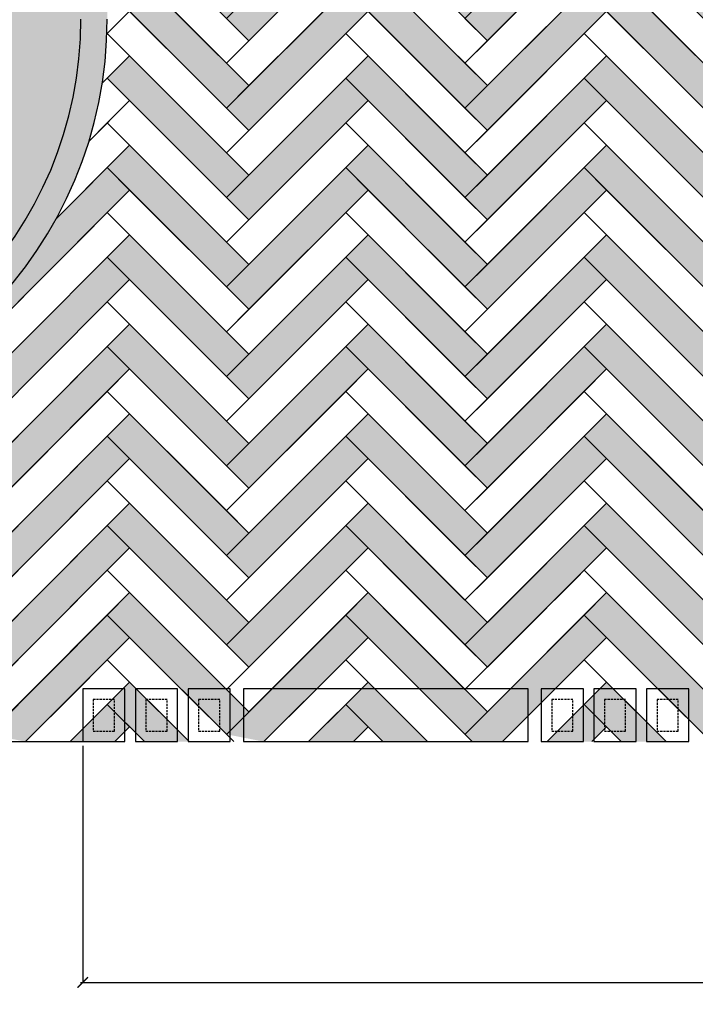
# Model space of a CAD drawing. Header units: millimetres. Extents: x 502444 to 745500, y -417645 to -375189.
# Tile 26 of 208: x 546676 to 549881, y -384038 to -379369. Entities that reach past the tile are written whole.
import ezdxf

# ---------------------------------------------------------------- set-up
doc = ezdxf.new("R2010")
doc.units = ezdxf.units.MM
doc.linetypes.add('DASHED', pattern=[0.75, 0.5, -0.25])
doc.layers.get('Defpoints').update_dxf_attribs({"color": 251})
doc.layers.add('0FM-WS-TEXT', color=7, linetype='Continuous', lineweight=25)
doc.layers.add('DIMENSIONS', color=7, linetype='Continuous', lineweight=25, true_color=0xcc0000)
doc.styles.add('RS75', font='@Malgun Gothic', dxfattribs={"height": 75})
doc.dimstyles.new('DIM', dxfattribs={"dimtxt": 100, "dimasz": 50, "dimexe": 0, "dimexo": 20, "dimgap": 0, "dimtad": 0, "dimdec": 0, "dimrnd": 5, "dimzin": 0, "dimdsep": 46, "dimtxsty": 'Standard', "dimblk": 'OBLIQUE', "dimcen": 0, "dimdle": 10, "dimadec": 4, "dimazin": 0, "dimtfac": 1, "dimtdec": 0, "dimtofl": 0, "dimtmove": 1, "dimatfit": 3, "dimfxl": 1, "dimtolj": 1, "dimtzin": 0, "dimarcsym": 0})

# ---------------------------------------------------------------- blocks, each defined once
blk = doc.blocks.new('_ArchTick')
at = {"color": 0, "linetype": 'ByBlock', "const_width": 0.15}
blk.add_lwpolyline([(-0.5, -0.5), (0.5, 0.5)], dxfattribs=at)
blk = doc.blocks.new('*D63')
at = {"layer": 'Defpoints', "color": 0, "lineweight": 25, "ltscale": 250, "transparency": 16777216}
for p in [(546974.9, -382792, 0), (560025, -382792, 0), (560025, -383934)]:
    blk.add_point(p, dxfattribs=at)
at = {"layer": 'DIMENSIONS', "color": 0, "lineweight": -2, "ltscale": 250, "transparency": 16777216}
for p, q in [((546974.9, -382812), (546974.9, -383934)), ((560025, -382812), (560025, -383934)), ((546964.9, -383934), (553137.3, -383934)), ((560035, -383934), (553862.6, -383934))]:
    blk.add_line(p, q, dxfattribs=at)
at = {"layer": 'DIMENSIONS', "color": 0, "lineweight": -2, "ltscale": 250, "transparency": 16777216, "xscale": 50, "yscale": 50, "zscale": 50, "rotation": 180}
blk.add_blockref('_ArchTick', (546974.9, -383934), dxfattribs=at)
at = {"layer": 'DIMENSIONS', "color": 0, "lineweight": -2, "ltscale": 250, "transparency": 16777216, "xscale": 50, "yscale": 50, "zscale": 50}
blk.add_blockref('_ArchTick', (560025, -383934), dxfattribs=at)
at = {"layer": 'DIMENSIONS', "color": 0, "ltscale": 250, "transparency": 16777216, "insert": (553499.9, -383934), "char_height": 75, "attachment_point": 5, "style": 'RS75'}
blk.add_mtext('\\A1;{\\H2.6667x;13050}', dxfattribs=at)

msp = doc.modelspace()

# ---------------------------------------------------------------- hatches: boundary and pattern name
at = {"layer": '0FM-WS-TEXT', "true_color": 0x9d894d}
h = msp.add_hatch(color=45, dxfattribs=at)
h.dxf.hatch_style = 1
edge = h.paths.add_edge_path()
edge.add_line((539875.63833, -381340.20571), (545135.33907, -381340.20004))
edge.add_arc((545110.19293, -379359.62166), 1980.73801, 270.72740874, 359.81784955)
edge.add_line((547090.92093, -379365.91866), (547088.77352, -377413.80294))
edge.add_line((547088.77352, -377413.80294), (546966.7735, -377413.82977))
edge.add_line((546966.7735, -377413.82977), (546966.36443, -379365.89477))
edge.add_arc((545116.48943, -379365.85851), 1849.875, 270.54700365, 359.99887693, ccw=False)
edge.add_line((545134.14994, -381215.64921), (539875.63833, -381215.64921))
edge.add_arc((539875.63833, -379365.64921), 1850, 180, 270, ccw=False)
edge.add_line((538025.63833, -379365.64921), (538025.63833, -377415.74738))
edge.add_line((538025.63833, -377415.74738), (537901.10823, -377415.74738))
edge.add_line((537901.10823, -377415.74738), (537901.58135, -379410.06141))
edge.add_arc((539875.63833, -379365.64921), 1974.5565, 181.2888192, 269.99999999)
at = {"layer": '0FM-WS-TEXT', "true_color": 0x5a422b}
h = msp.add_hatch(color=49, dxfattribs=at)
h.dxf.hatch_style = 1
edge = h.paths.add_edge_path()
edge.add_arc((550556.05991, -377533.73709), 3590.20016, 178.71312369, 181.2628629, ccw=False)
edge.add_arc((547067.87, -377435.95914), 102.54863, 170.34986066, 189.62612593, ccw=False)
edge.add_line((546966.77246, -377418.76876), (546116.5166, -377418.76014))
edge.add_line((546116.5166, -377418.76014), (546116.39089, -379368.66242))
edge.add_line((546116.39089, -379368.66242), (546966.36448, -379365.64985))
edge.add_line((546966.36448, -379365.64985), (546966.73179, -377612.8627))
edge = h.paths.add_edge_path()
edge.add_line((546966.36442, -379365.64985), (546116.39089, -379368.66242))
edge.add_line((546116.39089, -379368.66242), (546116.39088, -379368.82015))
edge.add_arc((545116.39088, -379368.82015), 1000, -88.98091139, 0, ccw=False)
edge.add_line((545134.17639, -380368.66198), (545134.14994, -381215.64921))
edge.add_arc((545116.48943, -379365.85851), 1849.875, 270.54700365, 360.00646302)
h.paths.add_polyline_path([(545134.17639, -380368.66198), (542734.17639, -380368.66198), (542734.14994, -381215.64921), (545134.14994, -381215.64921)])
h.paths.add_polyline_path([(542734.17639, -380368.66198), (542235.09605, -380368.66198), (542235.09605, -381215.64921), (542734.14994, -381215.64921)])
edge = h.paths.add_edge_path()
edge.add_line((542235.09605, -380368.66198), (539835.09605, -380368.66198))
edge.add_line((539835.09605, -380368.66198), (539835.09605, -381215.20492))
edge.add_arc((539875.63833, -379365.64921), 1850, 268.74427717, 270)
edge.add_line((539875.63833, -381215.64921), (542235.09605, -381215.64921))
edge.add_line((542235.09605, -381215.64921), (542235.09605, -380368.66198))
edge = h.paths.add_edge_path()
edge.add_arc((539875.66477, -379368.66198), 1000, 180, 267.6749454, ccw=False)
edge.add_line((538875.66477, -379368.66198), (538025.66477, -379365.64931))
edge.add_line((538025.66477, -379365.64931), (538025.66477, -379375.54121))
edge.add_arc((539875.63833, -379365.64921), 1850, 180.30636356, 268.74427717)
edge.add_line((539835.09605, -381215.20492), (539835.09605, -380367.83873))
h.paths.add_polyline_path([(538875.66477, -377418.76014), (538025.66477, -377418.76014), (538025.66477, -379365.64931), (538875.66477, -379368.66198)])
h.paths.add_polyline_path([(543791.95931, -381143.21876), (543935.54731, -381143.21876), (543935.54731, -380937.14782), (543791.95931, -380937.14782)], flags=16)
h = msp.add_hatch(color=49, dxfattribs=at)
h.dxf.hatch_style = 1
h.paths.add_polyline_path([(552854.22847, -380388.60862), (552748.16245, -380494.67464), (553313.84788, -381060.36006), (553419.91389, -380954.29405)])
h.paths.add_polyline_path([(551722.85762, -380388.60862), (551616.7916, -380494.67464), (552182.47703, -381060.36006), (552288.54304, -380954.29405)])
h.paths.add_polyline_path([(548328.74507, -381449.26879), (548222.67905, -381343.20278), (547763.05965, -381802.82218), (547656.99363, -381908.8882), (547763.05965, -382014.95422)])
h.paths.add_polyline_path([(548328.74507, -381025.00473), (548222.67905, -380918.93871), (547656.99363, -381484.62413), (547763.05965, -381590.69015)])
h.paths.add_polyline_path([(548328.74507, -380600.74066), (548222.67905, -380494.67464), (547656.99363, -381060.36006), (547763.05965, -381166.42608)])
h.paths.add_polyline_path([(548328.74507, -380176.47659), (548222.67905, -380070.41057), (547656.99363, -380636.096), (547763.05965, -380742.16201)])
h.paths.add_polyline_path([(548328.74507, -379752.21252), (548222.67905, -379646.1465), (547763.05965, -380105.76591), (547656.99363, -380211.83193), (547763.05965, -380317.89794)])
h.paths.add_polyline_path([(548328.74507, -379327.94845), (548222.67905, -379221.88243), (547763.05965, -379681.50184), (547656.99363, -379787.56786), (547763.05965, -379893.63388)])
h.paths.add_polyline_path([(548328.74507, -378903.68438), (548222.67905, -378797.61836), (547656.99363, -379363.30379), (547763.05965, -379469.36981)])
h.paths.add_polyline_path([(548328.74507, -378479.42031), (548222.67905, -378373.3543), (547763.05965, -378832.9737), (547656.99363, -378939.03972), (547763.05965, -379045.10574)])
h.paths.add_polyline_path([(548328.74507, -378055.15624), (548222.67905, -377949.09023), (547763.05965, -378408.70964), (547656.99363, -378514.77565), (547763.05965, -378620.84167)])
h.paths.add_polyline_path([(548328.74507, -377630.89218), (548222.67905, -377524.82616), (547656.99363, -378090.51158), (547763.05965, -378196.5776)])
h = msp.add_hatch(color=49, dxfattribs=at)
h.dxf.hatch_style = 1
h.paths.add_polyline_path([(549354.0499, -381555.33481), (549460.11592, -381449.26879), (549354.0499, -381343.20278), (548788.36448, -381908.8882), (548894.4305, -382014.95422)])
h.paths.add_polyline_path([(549460.11592, -381025.00473), (549354.0499, -380918.93871), (548894.4305, -381378.55812), (548788.36448, -381484.62413), (548894.4305, -381590.69015)])
h.paths.add_polyline_path([(549460.11592, -380600.74066), (549354.0499, -380494.67464), (548894.4305, -380954.29405), (548788.36448, -381060.36006), (548894.4305, -381166.42608)])
h.paths.add_polyline_path([(549460.11592, -380176.47659), (549354.0499, -380070.41057), (548894.4305, -380530.02998), (548788.36448, -380636.096), (548894.4305, -380742.16201)])
h.paths.add_polyline_path([(549460.11592, -379752.21252), (549354.0499, -379646.1465), (548894.4305, -380105.76591), (548788.36448, -380211.83193), (548894.4305, -380317.89794)])
h.paths.add_polyline_path([(549460.11592, -379327.94845), (549354.0499, -379221.88243), (548788.36448, -379787.56786), (548894.4305, -379893.63388)])
h.paths.add_polyline_path([(549460.11592, -378903.68438), (549354.0499, -378797.61836), (548788.36448, -379363.30379), (548894.4305, -379469.36981)])
h.paths.add_polyline_path([(549460.11592, -378479.42031), (549354.0499, -378373.3543), (548894.4305, -378832.9737), (548788.36448, -378939.03972), (548894.4305, -379045.10574)])
h.paths.add_polyline_path([(549460.11592, -378055.15624), (549354.0499, -377949.09023), (548894.4305, -378408.70964), (548788.36448, -378514.77565), (548894.4305, -378620.84167)])
h.paths.add_polyline_path([(549460.11592, -377630.89218), (549354.0499, -377524.82616), (548788.36448, -378090.51158), (548894.4305, -378196.5776)])
h = msp.add_hatch(color=49, dxfattribs=at)
h.dxf.hatch_style = 1
h.paths.add_polyline_path([(547197.37422, -378691.55235), (547091.3082, -378797.61836), (547197.37422, -378903.68438), (547656.99363, -379363.30379), (547763.05965, -379257.23777)])
h.paths.add_polyline_path([(547197.37422, -379115.81642), (547091.3082, -379221.88243), (547197.37422, -379327.94845), (547656.99363, -379787.56786), (547763.05965, -379681.50184)])
h.paths.add_polyline_path([(547197.37422, -379540.08049), (547091.3082, -379646.1465), (547197.37422, -379752.21252), (547656.99363, -380211.83193), (547763.05965, -380105.76591)])
h.paths.add_polyline_path([(547197.37422, -379964.34455), (547091.3082, -380070.41057), (547197.37422, -380176.47659), (547656.99363, -380636.096), (547763.05965, -380530.02998)])
h.paths.add_polyline_path([(547197.37422, -380388.60862), (547091.3082, -380494.67464), (547197.37422, -380600.74066), (547656.99363, -381060.36006), (547763.05965, -380954.29405)])
h.paths.add_polyline_path([(547197.37422, -380812.87269), (547091.3082, -380918.93871), (547197.37422, -381025.00473), (547656.99363, -381484.62413), (547763.05965, -381378.55812)])
h = msp.add_hatch(color=49, dxfattribs=at)
h.dxf.hatch_style = 1
h.paths.add_polyline_path([(548328.74507, -378691.55235), (548222.67905, -378797.61836), (548328.74507, -378903.68438), (548788.36448, -379363.30379), (548894.4305, -379257.23777)])
h.paths.add_polyline_path([(548328.74507, -379115.81642), (548222.67905, -379221.88243), (548328.74507, -379327.94845), (548788.36448, -379787.56786), (548894.4305, -379681.50184)])
h.paths.add_polyline_path([(548328.74507, -379540.08049), (548222.67905, -379646.1465), (548328.74507, -379752.21252), (548788.36448, -380211.83193), (548894.4305, -380105.76591)])
h.paths.add_polyline_path([(548328.74507, -379964.34455), (548222.67905, -380070.41057), (548328.74507, -380176.47659), (548788.36448, -380636.096), (548894.4305, -380530.02998)])
h.paths.add_polyline_path([(548328.74507, -380388.60862), (548222.67905, -380494.67464), (548328.74507, -380600.74066), (548788.36448, -381060.36006), (548894.4305, -380954.29405)])
h.paths.add_polyline_path([(548328.74507, -380812.87269), (548222.67905, -380918.93871), (548328.74507, -381025.00473), (548788.36448, -381484.62413), (548894.4305, -381378.55812)])
h = msp.add_hatch(color=49, dxfattribs=at)
h.dxf.hatch_style = 1
h.paths.add_polyline_path([(549460.11592, -378691.55235), (549354.0499, -378797.61836), (549460.11592, -378903.68438), (549919.73533, -379363.30379), (550025.80135, -379257.23777)])
h.paths.add_polyline_path([(549460.11592, -379115.81642), (549354.0499, -379221.88243), (549460.11592, -379327.94845), (549919.73533, -379787.56786), (550025.80135, -379681.50184)])
h.paths.add_polyline_path([(549460.11592, -379540.08049), (549354.0499, -379646.1465), (549460.11592, -379752.21252), (549919.73533, -380211.83193), (550025.80135, -380105.76591)])
h.paths.add_polyline_path([(549460.11592, -379964.34455), (549354.0499, -380070.41057), (549460.11592, -380176.47659), (549919.73533, -380636.096), (550025.80135, -380530.02998)])
h.paths.add_polyline_path([(549460.11592, -380388.60862), (549354.0499, -380494.67464), (549460.11592, -380600.74066), (549919.73533, -381060.36006), (550025.80135, -380954.29405)])
h.paths.add_polyline_path([(549460.11592, -380812.87269), (549354.0499, -380918.93871), (549460.11592, -381025.00473), (549919.73533, -381484.62413), (550025.80135, -381378.55812)])
h = msp.add_hatch(color=49, dxfattribs=at)
h.dxf.hatch_style = 1
h.paths.add_polyline_path([(547197.37422, -381449.26879), (547091.3082, -381343.20278), (546525.62278, -381908.8882), (546631.6888, -382014.95422)])
h.paths.add_polyline_path([(546066.00337, -381237.13676), (545959.93735, -381343.20278), (546066.00337, -381449.26879), (546525.62278, -381908.8882), (546631.6888, -381802.82218)])
h.paths.add_polyline_path([(546066.00337, -381449.26879), (545959.93735, -381343.20278), (545500.31795, -381802.82218), (545394.25193, -381908.8882), (545500.31795, -382014.95422)])
h.paths.add_polyline_path([(547197.37422, -381025.00473), (547091.3082, -380918.93871), (546631.6888, -381378.55812), (546525.62278, -381484.62413), (546631.6888, -381590.69015)])
edge = h.paths.add_edge_path()
edge.add_line((546525.62278, -381272.4921), (546241.53451, -380988.40383))
edge.add_arc((545116.48943, -379365.85851), 1974.4315, 300.27725486, 304.73677522, ccw=False)
edge.add_line((546111.96785, -381070.96921), (546525.62278, -381484.62413))
edge.add_line((546525.62278, -381484.62413), (546631.6888, -381378.55812))
edge.add_line((546631.6888, -381378.55812), (546525.62278, -381272.4921))
h.paths.add_polyline_path([(547197.37422, -380600.74066), (547091.3082, -380494.67464), (546631.6888, -380954.29405), (546525.62278, -381060.36006), (546631.6888, -381166.42608)])
edge = h.paths.add_edge_path()
edge.add_arc((545116.48943, -379365.85851), 1974.4315, 309.13416198, 313.5283054, ccw=False)
edge.add_line((546362.62898, -380897.36626), (546525.62278, -381060.36006))
edge.add_line((546525.62278, -381060.36006), (546631.6888, -380954.29405))
edge.add_line((546631.6888, -380954.29405), (546476.30576, -380797.38892))
edge = h.paths.add_edge_path()
edge.add_line((547197.37422, -380176.47659), (547091.3082, -380070.41057))
edge.add_line((547091.3082, -380070.41057), (546849.15431, -380312.56446))
edge.add_arc((545117.54403, -379366.66954), 1973.11717, 313.5223219, 331.35435518, ccw=False)
edge.add_line((546476.30576, -380797.38892), (546525.62278, -380848.22803))
edge.add_line((546525.62278, -380848.22803), (547197.37422, -380176.47659))
h = msp.add_hatch(color=49, dxfattribs=at)
h.dxf.hatch_style = 1
h.paths.add_polyline_path([(547197.37422, -381237.13676), (547091.3082, -381343.20278), (547197.37422, -381449.26879), (547656.99363, -381908.8882), (547763.05965, -381802.82218)])
h.paths.add_polyline_path([(547197.37422, -381661.40083), (547091.3082, -381767.46685), (547197.37422, -381873.53286), (547656.99363, -382333.15227), (547763.05965, -382227.08625)])
h = msp.add_hatch(color=49, dxfattribs=at)
h.dxf.hatch_style = 1
h.paths.add_polyline_path([(548328.74507, -381237.13676), (548222.67905, -381343.20278), (548328.74507, -381449.26879), (548788.36448, -381908.8882), (548894.4305, -381802.82218)])
h.paths.add_polyline_path([(548328.74507, -381661.40083), (548222.67905, -381767.46685), (548328.74507, -381873.53286), (548788.36448, -382333.15227), (548894.4305, -382227.08625)])
h = msp.add_hatch(color=49, dxfattribs=at)
h.dxf.hatch_style = 1
h.paths.add_polyline_path([(549460.11592, -381237.13676), (549354.0499, -381343.20278), (549460.11592, -381449.26879), (549919.73533, -381908.8882), (550025.80135, -381802.82218)])
h.paths.add_polyline_path([(549460.11592, -381661.40083), (549354.0499, -381767.46685), (549460.11592, -381873.53286), (549919.73533, -382333.15227), (550025.80135, -382227.08625)])
h = msp.add_hatch(color=49, dxfattribs=at)
h.dxf.hatch_style = 1
h.paths.add_polyline_path([(547197.37422, -381873.53286), (547091.3082, -381767.46685), (546631.6888, -382227.08625), (546525.62278, -382333.15227), (546631.6888, -382439.21829), (547091.3082, -381979.59888)])
h.paths.add_polyline_path([(546525.62278, -382121.02024), (546066.00337, -381661.40083), (545959.93735, -381767.46685), (546525.62278, -382333.15227), (546631.6888, -382227.08625)])
h = msp.add_hatch(color=49, dxfattribs=at)
h.dxf.hatch_style = 1
h.paths.add_polyline_path([(549460.11592, -381873.53286), (549354.0499, -381767.46685), (548788.36448, -382333.15227), (548894.4305, -382439.21829)])
h.paths.add_polyline_path([(548222.67905, -381979.59888), (548328.74507, -381873.53286), (548222.67905, -381767.46685), (547656.99363, -382333.15227), (547763.05965, -382439.21829)])
h = msp.add_hatch(color=49, dxfattribs=at)
h.dxf.hatch_style = 1
h.paths.add_polyline_path([(547197.37422, -382297.79693), (547091.3082, -382191.73091), (546525.62278, -382757.41634), (546703.14555, -382792.0256)])
h.paths.add_polyline_path([(546066.00337, -382085.6649), (545959.93735, -382191.73091), (546442.18473, -382673.97829), (546525.62278, -382757.41634), (546631.6888, -382651.35032)])
h.paths.add_polyline_path([(546066.00337, -382297.79693), (545959.93735, -382191.73091), (545394.25193, -382757.41634), (545571.7747, -382792.0256)])
h.paths.add_polyline_path([(544934.63252, -382085.6649), (544828.5665, -382191.73091), (545310.81388, -382673.97829), (545394.25193, -382757.41634), (545500.31795, -382651.35032)])
h = msp.add_hatch(color=49, dxfattribs=at)
h.dxf.hatch_style = 1
h.paths.add_polyline_path([(548328.74507, -382297.79693), (548222.67905, -382191.73091), (547656.99363, -382757.41634), (547834.5164, -382792.0256)])
h.paths.add_polyline_path([(547197.37422, -382085.6649), (547091.3082, -382191.73091), (547573.55558, -382673.97829), (547592.74286, -382693.16558), (547656.99363, -382757.41634), (547763.05965, -382651.35032)])
h.paths.add_polyline_path([(548328.74507, -382085.6649), (548222.67905, -382191.73091), (548576.23244, -382545.28431), (548704.92643, -382673.97829), (548788.36448, -382757.41634), (548894.4305, -382651.35032)])
h.paths.add_polyline_path([(549460.11592, -382297.79693), (549354.0499, -382191.73091), (548788.36448, -382757.41634), (548822.97374, -382792.0256), (548889.36379, -382792.0256), (548964.37323, -382793.53962)])
h.paths.add_polyline_path([(549460.11592, -382085.6649), (549354.0499, -382191.73091), (549836.29728, -382673.97829), (549919.73533, -382757.41634), (550025.80135, -382651.35032)])
h.paths.add_polyline_path([(550591.48677, -382297.79693), (550485.42075, -382191.73091), (549919.73533, -382757.41634), (550097.2581, -382792.0256), (550485.42075, -382403.86295)])
h.paths.add_polyline_path([(550591.48677, -382085.6649), (550485.42075, -382191.73091), (550838.97414, -382545.28431), (550967.66813, -382673.97829), (551051.10618, -382757.41634), (551157.17219, -382651.35032)])
h.paths.add_polyline_path([(551616.7916, -382403.86295), (551722.85762, -382297.79693), (551616.7916, -382191.73091), (551157.17219, -382651.35032), (551136.93015, -382671.59236), (551051.10618, -382757.41634), (551085.71544, -382792.0256), (551228.62895, -382792.0256)])
h.paths.add_polyline_path([(551722.85762, -382085.6649), (551616.7916, -382191.73091), (551970.34499, -382545.28431), (552099.03898, -382673.97829), (552182.47703, -382757.41634), (552288.54304, -382651.35032)])
h.paths.add_polyline_path([(552854.22847, -382297.79693), (552748.16245, -382191.73091), (552288.54304, -382651.35032), (552182.47703, -382757.41634), (552358.48578, -382793.53962), (552748.16245, -382403.86295)])
h.paths.add_polyline_path([(552854.22847, -382085.6649), (552748.16245, -382191.73091), (553101.71584, -382545.28431), (553230.40983, -382673.97829), (553257.68787, -382701.25633), (553275.93236, -382719.50082), (553313.84788, -382757.41634), (553419.91389, -382651.35032)])
h.paths.add_polyline_path([(553985.59932, -382297.79693), (553879.5333, -382191.73091), (553313.84788, -382757.41634), (553348.45714, -382792.0256), (553489.85663, -382793.53962), (553879.5333, -382403.86295)])
h.paths.add_polyline_path([(553985.59932, -382085.6649), (553879.5333, -382191.73091), (554233.08669, -382545.28431), (554361.78068, -382673.97829), (554445.21873, -382757.41634), (554551.28474, -382651.35032)])
h.paths.add_polyline_path([(555116.97017, -382297.79693), (555010.90415, -382191.73091), (554551.28474, -382651.35032), (554445.21873, -382757.41634), (554622.7415, -382792.0256), (555010.90415, -382403.86295)])
h.paths.add_polyline_path([(555116.97017, -382085.6649), (555010.90415, -382191.73091), (555493.15153, -382673.97829), (555529.62622, -382710.45298), (555576.58958, -382757.41634), (555682.65559, -382651.35032)])
h.paths.add_polyline_path([(556248.34102, -382297.79693), (556142.275, -382191.73091), (555576.58958, -382757.41634), (555612.37365, -382792.0256), (555691.33076, -382792.0256), (555754.11235, -382792.0256), (556142.275, -382403.86295)])
h.paths.add_polyline_path([(556248.34102, -382085.6649), (556142.275, -382191.73091), (556248.34102, -382297.79693), (556495.82839, -382545.28431), (556624.52238, -382673.97829), (556707.96043, -382757.41634), (556814.02644, -382651.35032)])
h.paths.add_polyline_path([(557379.71187, -382297.79693), (557273.64585, -382191.73091), (556814.02644, -382651.35032), (556707.96043, -382757.41634), (556885.4832, -382792.0256), (557273.64585, -382403.86295)])
h.paths.add_polyline_path([(557379.71187, -382085.6649), (557273.64585, -382191.73091), (557627.19924, -382545.28431), (557755.89323, -382673.97829), (557839.33128, -382757.41634), (557945.39729, -382651.35032)])
h.paths.add_polyline_path([(558511.08272, -382297.79693), (558405.0167, -382191.73091), (557945.39729, -382651.35032), (557839.33128, -382757.41634), (557873.94054, -382792.0256), (558016.85405, -382792.0256), (558405.0167, -382403.86295)])
h.paths.add_polyline_path([(558511.08272, -382085.6649), (558405.0167, -382191.73091), (558758.57009, -382545.28431), (558887.26408, -382673.97829), (558970.70213, -382757.41634), (559076.76814, -382651.35032)])
h.paths.add_polyline_path([(559536.38755, -382403.86295), (559642.45357, -382297.79693), (559536.38755, -382191.73091), (558970.70213, -382757.41634), (559148.2249, -382792.0256)])
h = msp.add_hatch(color=49, dxfattribs=at)
h.dxf.hatch_style = 1
h.paths.add_polyline_path([(547400.91626, -382713.47101), (547350.91626, -382663.47101), (547350.91626, -382742.0256), (547250.91626, -382742.0256), (547250.91626, -382592.0256), (547279.47085, -382592.0256), (547229.47085, -382542.0256), (547200.91626, -382542.0256), (547200.91626, -382725.60304), (547267.33882, -382792.0256), (547400.91626, -382792.0256)])
h.paths.add_polyline_path([(547400.91626, -382713.47101), (547400.91626, -382792.0256), (547450.91626, -382792.0256), (547450.91626, -382763.47101)])
h.paths.add_polyline_path([(547450.91626, -382763.47101), (547450.91626, -382792.0256), (547479.47085, -382792.0256)])
h.paths.add_polyline_path([(547350.91626, -382663.47101), (547279.47085, -382592.0256), (547250.91626, -382592.0256), (547250.91626, -382742.0256), (547350.91626, -382742.0256)], flags=17)
h.paths.add_polyline_path([(547200.91626, -382542.0256), (547229.47085, -382542.0256), (547197.37422, -382509.92897), (547150.91626, -382556.38692), (547150.91626, -382675.60304), (547200.91626, -382725.60304)])
h.paths.add_polyline_path([(547150.91626, -382556.38692), (547100.91626, -382606.38692), (547100.91626, -382625.60304), (547150.91626, -382675.60304)])
h.paths.add_polyline_path([(547197.37422, -382722.061), (547150.91626, -382675.60304), (547150.91626, -382768.51896)])
h.paths.add_polyline_path([(547150.91626, -382675.60304), (547100.91626, -382625.60304), (547100.91626, -382742.0256), (547000.91626, -382742.0256), (547000.91626, -382706.38692), (546950.91626, -382756.38692), (546950.91626, -382792.0256), (547127.40962, -382792.0256), (547150.91626, -382768.51896)])
h.paths.add_polyline_path([(547100.91626, -382625.60304), (547091.3082, -382615.99498), (547000.91626, -382706.38692), (547000.91626, -382742.0256), (547100.91626, -382742.0256)])
h.paths.add_polyline_path([(546950.91626, -382756.38692), (546915.27759, -382792.0256), (546950.91626, -382792.0256)])
h.paths.add_polyline_path([(547100.91626, -382606.38692), (547091.3082, -382615.99498), (547100.91626, -382625.60304)])
h = msp.add_hatch(color=49, dxfattribs=at)
h.dxf.hatch_style = 1
h.paths.add_polyline_path([(548532.28711, -382713.47101), (548482.28711, -382663.47101), (548482.28711, -382742.0256), (548382.28711, -382742.0256), (548382.28711, -382592.0256), (548410.8417, -382592.0256), (548360.8417, -382542.0256), (548332.28711, -382542.0256), (548332.28711, -382725.60304), (548398.70967, -382792.0256), (548532.28711, -382792.0256)])
h.paths.add_polyline_path([(548532.28711, -382713.47101), (548532.28711, -382792.0256), (548582.28711, -382792.0256), (548582.28711, -382763.47101)])
h.paths.add_polyline_path([(548582.28711, -382763.47101), (548582.28711, -382792.0256), (548610.8417, -382792.0256)])
h.paths.add_polyline_path([(548482.28711, -382663.47101), (548410.8417, -382592.0256), (548382.28711, -382592.0256), (548382.28711, -382742.0256), (548482.28711, -382742.0256)], flags=17)
h.paths.add_polyline_path([(548332.28711, -382542.0256), (548360.8417, -382542.0256), (548328.74507, -382509.92897), (548282.28711, -382556.38692), (548282.28711, -382675.60304), (548332.28711, -382725.60304)])
h.paths.add_polyline_path([(548282.28711, -382556.38692), (548232.28711, -382606.38692), (548232.28711, -382625.60304), (548282.28711, -382675.60304)])
h.paths.add_polyline_path([(548328.74507, -382722.061), (548282.28711, -382675.60304), (548282.28711, -382768.51896)])
h.paths.add_polyline_path([(548282.28711, -382675.60304), (548232.28711, -382625.60304), (548232.28711, -382742.0256), (548132.28711, -382742.0256), (548132.28711, -382706.38692), (548082.28711, -382756.38692), (548082.28711, -382792.0256), (548258.78047, -382792.0256), (548282.28711, -382768.51896)])
h.paths.add_polyline_path([(548232.28711, -382625.60304), (548222.67905, -382615.99498), (548132.28711, -382706.38692), (548132.28711, -382742.0256), (548232.28711, -382742.0256)])
h.paths.add_polyline_path([(548082.28711, -382756.38692), (548046.64844, -382792.0256), (548082.28711, -382792.0256)])
h.paths.add_polyline_path([(548232.28711, -382606.38692), (548222.67905, -382615.99498), (548232.28711, -382625.60304)])
h = msp.add_hatch(color=49, dxfattribs=at)
h.dxf.hatch_style = 1
h.paths.add_polyline_path([(549663.65796, -382713.47101), (549613.65796, -382663.47101), (549613.65796, -382742.0256), (549513.65796, -382742.0256), (549513.65796, -382592.0256), (549542.21255, -382592.0256), (549492.21255, -382542.0256), (549463.65796, -382542.0256), (549463.65796, -382725.60304), (549530.08052, -382792.0256), (549663.65796, -382792.0256)])
h.paths.add_polyline_path([(549663.65796, -382713.47101), (549663.65796, -382792.0256), (549713.65796, -382792.0256), (549713.65796, -382763.47101)])
h.paths.add_polyline_path([(549713.65796, -382763.47101), (549713.65796, -382792.0256), (549742.21255, -382792.0256)])
h.paths.add_polyline_path([(549613.65796, -382663.47101), (549542.21255, -382592.0256), (549513.65796, -382592.0256), (549513.65796, -382742.0256), (549613.65796, -382742.0256)], flags=17)
h.paths.add_polyline_path([(549463.65796, -382542.0256), (549492.21255, -382542.0256), (549460.11592, -382509.92897), (549413.65796, -382556.38692), (549413.65796, -382675.60304), (549463.65796, -382725.60304)])
h.paths.add_polyline_path([(549413.65796, -382556.38692), (549363.65796, -382606.38692), (549363.65796, -382625.60304), (549413.65796, -382675.60304)])
h.paths.add_polyline_path([(549460.11592, -382722.061), (549413.65796, -382675.60304), (549413.65796, -382768.51896)])
h.paths.add_polyline_path([(549413.65796, -382675.60304), (549363.65796, -382625.60304), (549363.65796, -382742.0256), (549263.65796, -382742.0256), (549263.65796, -382706.38692), (549213.65796, -382756.38692), (549213.65796, -382792.0256), (549390.15132, -382792.0256), (549413.65796, -382768.51896)])
h.paths.add_polyline_path([(549363.65796, -382625.60304), (549354.0499, -382615.99498), (549263.65796, -382706.38692), (549263.65796, -382742.0256), (549363.65796, -382742.0256)])
h.paths.add_polyline_path([(549213.65796, -382756.38692), (549178.01929, -382792.0256), (549213.65796, -382792.0256)])
h.paths.add_polyline_path([(549363.65796, -382606.38692), (549354.0499, -382615.99498), (549363.65796, -382625.60304)])

# ---------------------------------------------------------------- linework, layer by layer
at = {"elevation": 0}
msp.add_lwpolyline([(537901.08183, -379365.64921, 0.4142135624), (539875.63833, -381340.20571), (545135.33907, -381340.20004, 0.4114281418), (547090.92093, -379365.80395)], format="xyb", dxfattribs=at)
msp.add_arc((545116.48943, -379365.85851, 0), 1849.875, 270.54700365, 0.00158351)
at = {"layer": '0FM-WS-TEXT'}
msp.add_line((545124.94946, -382792.0256, 0), (546974.87365, -382792.0256), dxfattribs=at)
at = {"layer": '0FM-WS-TEXT', "elevation": 0}
for points in [[(547763.05965, -379469.36981), (547656.99363, -379363.30379), (548222.67905, -378797.61836), (548328.74507, -378903.68438)], [(548894.4305, -379469.36981), (548788.36448, -379363.30379), (549354.0499, -378797.61836), (549460.11592, -378903.68438)], [(547656.99363, -379575.43582), (547763.05965, -379469.36981), (547197.37422, -378903.68438), (547091.3082, -379009.7504)], [(548788.36448, -379575.43582), (548894.4305, -379469.36981), (548328.74507, -378903.68438), (548222.67905, -379009.7504)], [(549919.73533, -379575.43582), (550025.80135, -379469.36981), (549460.11592, -378903.68438), (549354.0499, -379009.7504)], [(547763.05965, -379681.50184), (547656.99363, -379575.43582), (548222.67905, -379009.7504), (548328.74507, -379115.81642)], [(548894.4305, -379681.50184), (548788.36448, -379575.43582), (549354.0499, -379009.7504), (549460.11592, -379115.81642)], [(547656.99363, -379787.56786), (547763.05965, -379681.50184), (547197.37422, -379115.81642), (547091.3082, -379221.88243)], [(548788.36448, -379787.56786), (548894.4305, -379681.50184), (548328.74507, -379115.81642), (548222.67905, -379221.88243)], [(549919.73533, -379787.56786), (550025.80135, -379681.50184), (549460.11592, -379115.81642), (549354.0499, -379221.88243)], [(547763.05965, -379893.63388), (547656.99363, -379787.56786), (548222.67905, -379221.88243), (548328.74507, -379327.94845)], [(548894.4305, -379893.63388), (548788.36448, -379787.56786), (549354.0499, -379221.88243), (549460.11592, -379327.94845)], [(547656.99363, -379999.69989), (547763.05965, -379893.63388), (547197.37422, -379327.94845), (547091.3082, -379434.01447)], [(548788.36448, -379999.69989), (548894.4305, -379893.63388), (548328.74507, -379327.94845), (548222.67905, -379434.01447)], [(549919.73533, -379999.69989), (550025.80135, -379893.63388), (549460.11592, -379327.94845), (549354.0499, -379434.01447)], [(547763.05965, -380105.76591), (547656.99363, -379999.69989), (548222.67905, -379434.01447), (548328.74507, -379540.08049)], [(548894.4305, -380105.76591), (548788.36448, -379999.69989), (549354.0499, -379434.01447), (549460.11592, -379540.08049)], [(547656.99363, -380211.83193), (547763.05965, -380105.76591), (547197.37422, -379540.08049), (547091.3082, -379646.1465)], [(548788.36448, -380211.83193), (548894.4305, -380105.76591), (548328.74507, -379540.08049), (548222.67905, -379646.1465)], [(549919.73533, -380211.83193), (550025.80135, -380105.76591), (549460.11592, -379540.08049), (549354.0499, -379646.1465)], [(547763.05965, -380317.89794), (547656.99363, -380211.83193), (548222.67905, -379646.1465), (548328.74507, -379752.21252)], [(548894.4305, -380317.89794), (548788.36448, -380211.83193), (549354.0499, -379646.1465), (549460.11592, -379752.21252)], [(547656.99363, -380423.96396), (547763.05965, -380317.89794), (547197.37422, -379752.21252), (547091.3082, -379858.27854)], [(548788.36448, -380423.96396), (548894.4305, -380317.89794), (548328.74507, -379752.21252), (548222.67905, -379858.27854)], [(549919.73533, -380423.96396), (550025.80135, -380317.89794), (549460.11592, -379752.21252), (549354.0499, -379858.27854)], [(547763.05965, -380530.02998), (547656.99363, -380423.96396), (548222.67905, -379858.27854), (548328.74507, -379964.34455)], [(548894.4305, -380530.02998), (548788.36448, -380423.96396), (549354.0499, -379858.27854), (549460.11592, -379964.34455)], [(547656.99363, -380636.096), (547763.05965, -380530.02998), (547197.37422, -379964.34455), (547091.3082, -380070.41057)], [(548788.36448, -380636.096), (548894.4305, -380530.02998), (548328.74507, -379964.34455), (548222.67905, -380070.41057)], [(549919.73533, -380636.096), (550025.80135, -380530.02998), (549460.11592, -379964.34455), (549354.0499, -380070.41057)], [(547763.05965, -380742.16201), (547656.99363, -380636.096), (548222.67905, -380070.41057), (548328.74507, -380176.47659)], [(548894.4305, -380742.16201), (548788.36448, -380636.096), (549354.0499, -380070.41057), (549460.11592, -380176.47659)], [(547656.99363, -380848.22803), (547763.05965, -380742.16201), (547197.37422, -380176.47659), (547091.3082, -380282.54261)], [(548788.36448, -380848.22803), (548894.4305, -380742.16201), (548328.74507, -380176.47659), (548222.67905, -380282.54261)], [(549919.73533, -380848.22803), (550025.80135, -380742.16201), (549460.11592, -380176.47659), (549354.0499, -380282.54261)], [(547763.05965, -380954.29405), (547656.99363, -380848.22803), (548222.67905, -380282.54261), (548328.74507, -380388.60862)], [(548894.4305, -380954.29405), (548788.36448, -380848.22803), (549354.0499, -380282.54261), (549460.11592, -380388.60862)], [(547656.99363, -381060.36006), (547763.05965, -380954.29405), (547197.37422, -380388.60862), (547091.3082, -380494.67464)], [(548788.36448, -381060.36006), (548894.4305, -380954.29405), (548328.74507, -380388.60862), (548222.67905, -380494.67464)], [(549919.73533, -381060.36006), (550025.80135, -380954.29405), (549460.11592, -380388.60862), (549354.0499, -380494.67464)], [(547763.05965, -381166.42608), (547656.99363, -381060.36006), (548222.67905, -380494.67464), (548328.74507, -380600.74066)], [(548894.4305, -381166.42608), (548788.36448, -381060.36006), (549354.0499, -380494.67464), (549460.11592, -380600.74066)], [(547656.99363, -381272.4921), (547763.05965, -381166.42608), (547197.37422, -380600.74066), (547091.3082, -380706.80667)], [(548788.36448, -381272.4921), (548894.4305, -381166.42608), (548328.74507, -380600.74066), (548222.67905, -380706.80667)], [(549919.73533, -381272.4921), (550025.80135, -381166.42608), (549460.11592, -380600.74066), (549354.0499, -380706.80667)], [(546631.6888, -381378.55812), (546525.62278, -381272.4921), (547091.3082, -380706.80667), (547197.37422, -380812.87269)], [(547763.05965, -381378.55812), (547656.99363, -381272.4921), (548222.67905, -380706.80667), (548328.74507, -380812.87269)], [(548894.4305, -381378.55812), (548788.36448, -381272.4921), (549354.0499, -380706.80667), (549460.11592, -380812.87269)], [(547656.99363, -381484.62413), (547763.05965, -381378.55812), (547197.37422, -380812.87269), (547091.3082, -380918.93871)], [(548788.36448, -381484.62413), (548894.4305, -381378.55812), (548328.74507, -380812.87269), (548222.67905, -380918.93871)], [(549919.73533, -381484.62413), (550025.80135, -381378.55812), (549460.11592, -380812.87269), (549354.0499, -380918.93871)], [(546631.6888, -381590.69015), (546525.62278, -381484.62413), (547091.3082, -380918.93871), (547197.37422, -381025.00473)], [(547763.05965, -381590.69015), (547656.99363, -381484.62413), (548222.67905, -380918.93871), (548328.74507, -381025.00473)], [(548894.4305, -381590.69015), (548788.36448, -381484.62413), (549354.0499, -380918.93871), (549460.11592, -381025.00473)], [(547656.99363, -381696.75617), (547763.05965, -381590.69015), (547197.37422, -381025.00473), (547091.3082, -381131.07074)], [(548788.36448, -381696.75617), (548894.4305, -381590.69015), (548328.74507, -381025.00473), (548222.67905, -381131.07074)], [(549919.73533, -381696.75617), (550025.80135, -381590.69015), (549460.11592, -381025.00473), (549354.0499, -381131.07074)], [(546631.6888, -381802.82218), (546525.62278, -381696.75617), (547091.3082, -381131.07074), (547197.37422, -381237.13676)], [(547763.05965, -381802.82218), (547656.99363, -381696.75617), (548222.67905, -381131.07074), (548328.74507, -381237.13676)], [(548894.4305, -381802.82218), (548788.36448, -381696.75617), (549354.0499, -381131.07074), (549460.11592, -381237.13676)], [(547656.99363, -381908.8882), (547763.05965, -381802.82218), (547197.37422, -381237.13676), (547091.3082, -381343.20278)], [(548788.36448, -381908.8882), (548894.4305, -381802.82218), (548328.74507, -381237.13676), (548222.67905, -381343.20278)], [(549919.73533, -381908.8882), (550025.80135, -381802.82218), (549460.11592, -381237.13676), (549354.0499, -381343.20278)], [(546631.6888, -382014.95422), (546525.62278, -381908.8882), (547091.3082, -381343.20278), (547197.37422, -381449.26879)], [(547763.05965, -382014.95422), (547656.99363, -381908.8882), (548222.67905, -381343.20278), (548328.74507, -381449.26879)], [(548894.4305, -382014.95422), (548788.36448, -381908.8882), (549354.0499, -381343.20278), (549460.11592, -381449.26879)], [(547656.99363, -382121.02024), (547763.05965, -382014.95422), (547197.37422, -381449.26879), (547091.3082, -381555.33481)], [(548788.36448, -382121.02024), (548894.4305, -382014.95422), (548328.74507, -381449.26879), (548222.67905, -381555.33481)], [(549919.73533, -382121.02024), (550025.80135, -382014.95422), (549460.11592, -381449.26879), (549354.0499, -381555.33481)], [(546631.6888, -382227.08625), (546525.62278, -382121.02024), (547091.3082, -381555.33481), (547197.37422, -381661.40083)], [(546631.6888, -382439.21829), (546525.62278, -382333.15227), (547091.3082, -381767.46685), (547197.37422, -381873.53286)], [(546631.6888, -382651.35032), (546525.62278, -382545.28431), (547091.3082, -381979.59888), (547197.37422, -382085.6649)], [(546974.87365, -382792.0256), (547174.87365, -382792.0256), (547174.87365, -382542.0256), (546974.87365, -382542.0256)], [(547224.87365, -382792.0256), (547424.87365, -382792.0256), (547424.87365, -382542.0256), (547224.87365, -382542.0256)], [(547474.87365, -382792.0256), (547674.87365, -382792.0256), (547674.87365, -382542.0256), (547474.87365, -382542.0256)], [(549087.37365, -382542.0256), (547737.37365, -382542.0256), (547737.37365, -382792.0256), (549087.37365, -382792.0256)], [(549149.87365, -382792.0256), (549349.87365, -382792.0256), (549349.87365, -382542.0256), (549149.87365, -382542.0256)], [(549399.87365, -382792.0256), (549599.87365, -382792.0256), (549599.87365, -382542.0256), (549399.87365, -382542.0256)], [(549649.87365, -382792.0256), (549849.87365, -382792.0256), (549849.87365, -382542.0256), (549649.87365, -382542.0256)]]:
    msp.add_lwpolyline(points, close=True, dxfattribs=at)
for points in [[(547067.33696, -379670.11775), (547091.3082, -379646.1465), (547197.37422, -379752.21252), (547003.84659, -379945.74015)], [(547003.84659, -379945.74015), (547091.3082, -379858.27854), (547197.37422, -379964.34455), (546849.15431, -380312.56446)], [(546887.70451, -380274.01426), (547091.3082, -380070.41057), (547197.37422, -380176.47659), (546525.62278, -380848.22803)], [(546525.62278, -380848.22803), (547091.3082, -380282.54261), (547197.37422, -380388.60862), (546631.6888, -380954.29405), (546475.52495, -380798.13021)], [(547656.99363, -382121.02024), (547656.99363, -382121.02024), (548222.67905, -381555.33481), (548328.74507, -381661.40083), (547869.12566, -382121.02024)], [(548788.36448, -382121.02024), (548788.36448, -382121.02024), (549354.0499, -381555.33481), (549460.11592, -381661.40083), (548894.4305, -382227.08625)], [(547763.05965, -382227.08625), (547197.37422, -381661.40083), (547091.3082, -381767.46685), (547656.99363, -382333.15227)], [(548894.4305, -382227.08625), (548328.74507, -381661.40083), (548222.67905, -381767.46685), (548576.23244, -382121.02024)], [(550025.80135, -382227.08625), (549460.11592, -381661.40083), (549354.0499, -381767.46685), (549919.73533, -382333.15227)], [(547656.99363, -382333.15227), (548222.67905, -381767.46685), (548328.74507, -381873.53286), (547763.05965, -382439.21829)], [(548788.36448, -382333.15227), (549354.0499, -381767.46685), (549460.11592, -381873.53286), (548894.4305, -382439.21829)], [(548788.36448, -382333.15227), (548788.36448, -382333.15227), (549354.0499, -381767.46685), (549460.11592, -381873.53286), (548894.4305, -382439.21829)], [(547763.05965, -382439.21829), (547197.37422, -381873.53286), (547091.3082, -381979.59888), (547656.99363, -382545.28431)], [(548788.36448, -382333.15227), (548328.74507, -381873.53286), (548222.67905, -381979.59888)], [(548894.4305, -382439.21829), (548328.74507, -381873.53286), (548222.67905, -381979.59888), (548576.23244, -382333.15227)], [(549212.62855, -382121.02024), (549460.11592, -381873.53286)], [(550025.80135, -382439.21829), (549460.11592, -381873.53286), (549354.0499, -381979.59888), (549919.73533, -382545.28431)], [(547656.99363, -382545.28431), (548222.67905, -381979.59888), (548328.74507, -382085.6649), (547763.05965, -382651.35032)], [(547763.05965, -382439.21829), (548222.67905, -381979.59888)], [(548788.36448, -382545.28431), (549354.0499, -381979.59888), (549460.11592, -382085.6649), (548894.4305, -382651.35032)], [(548788.36448, -382545.28431), (548788.36448, -382545.28431), (549354.0499, -381979.59888), (549460.11592, -382085.6649), (548894.4305, -382651.35032)], [(547763.05965, -382651.35032), (547197.37422, -382085.6649), (547091.3082, -382191.73091), (547573.55558, -382673.97829)], [(548788.36448, -382545.28431), (548328.74507, -382085.6649), (548222.67905, -382191.73091)], [(548894.4305, -382651.35032), (548328.74507, -382085.6649), (548222.67905, -382191.73091), (548576.23244, -382545.28431)], [(550025.80135, -382651.35032), (549460.11592, -382085.6649), (549354.0499, -382191.73091), (549836.29728, -382673.97829)], [(546525.62278, -382757.41634), (547091.3082, -382191.73091), (547197.37422, -382297.79693), (546821.19286, -382673.97829)], [(547656.99363, -382757.41634), (548222.67905, -382191.73091), (548328.74507, -382297.79693), (547952.56371, -382673.97829)], [(547656.99363, -382333.15227), (547763.05965, -382227.08625)], [(547763.05965, -382651.35032), (548222.67905, -382191.73091)], [(548788.36448, -382757.41634), (549354.0499, -382191.73091), (549460.11592, -382297.79693), (549083.93456, -382673.97829)], [(547691.60289, -382792.0256), (547197.37422, -382297.79693), (547091.3082, -382403.86295), (547479.47085, -382792.0256)], [(548704.92643, -382673.97829), (548328.74507, -382297.79693), (548222.67905, -382403.86295)], [(548822.97374, -382792.0256), (548328.74507, -382297.79693), (548222.67905, -382403.86295), (548610.8417, -382792.0256)], [(549954.34459, -382792.0256), (549460.11592, -382297.79693), (549354.0499, -382403.86295), (549742.21255, -382792.0256)], [(547763.05965, -382439.21829), (547656.99363, -382333.15227)], [(548894.4305, -382439.21829), (548788.36448, -382333.15227)], [(546701.63153, -382793.53962), (547091.3082, -382403.86295), (547197.37422, -382509.92897), (546915.27759, -382792.0256)], [(547833.00238, -382793.53962), (548222.67905, -382403.86295), (548328.74507, -382509.92897), (548046.64844, -382792.0256)], [(547952.56371, -382673.97829), (548222.67905, -382403.86295)], [(548964.37323, -382793.53962), (549354.0499, -382403.86295), (549460.11592, -382509.92897), (549178.01929, -382792.0256)], [(547656.99363, -382545.28431), (547763.05965, -382439.21829)], [(547479.47085, -382792.0256), (547197.37422, -382509.92897), (547091.3082, -382615.99498), (547267.33882, -382792.0256)], [(548610.8417, -382792.0256), (548328.74507, -382509.92897), (548222.67905, -382615.99498), (548398.70967, -382792.0256)], [(549742.21255, -382792.0256), (549460.11592, -382509.92897), (549354.0499, -382615.99498), (549530.08052, -382792.0256)], [(546915.27759, -382792.0256), (547091.3082, -382615.99498), (547197.37422, -382722.061), (547127.40962, -382792.0256)], [(548046.64844, -382792.0256), (548222.67905, -382615.99498), (548328.74507, -382722.061), (548258.78047, -382792.0256)], [(549178.01929, -382792.0256), (549354.0499, -382615.99498), (549460.11592, -382722.061), (549390.15132, -382792.0256)]]:
    msp.add_lwpolyline(points, dxfattribs=at)
at = {"layer": '0FM-WS-TEXT', "linetype": 'DASHED', "ltscale": 20, "elevation": 0}
for points in [[(547124.87365, -382592.0256), (547024.87365, -382592.0256), (547024.87365, -382742.0256), (547124.87365, -382742.0256)], [(547374.87365, -382592.0256), (547274.87365, -382592.0256), (547274.87365, -382742.0256), (547374.87365, -382742.0256)], [(547624.87365, -382592.0256), (547524.87365, -382592.0256), (547524.87365, -382742.0256), (547624.87365, -382742.0256)], [(549299.87365, -382592.0256), (549199.87365, -382592.0256), (549199.87365, -382742.0256), (549299.87365, -382742.0256)], [(549549.87365, -382592.0256), (549449.87365, -382592.0256), (549449.87365, -382742.0256), (549549.87365, -382742.0256)], [(549799.87365, -382592.0256), (549699.87365, -382592.0256), (549699.87365, -382742.0256), (549799.87365, -382742.0256)]]:
    msp.add_lwpolyline(points, close=True, dxfattribs=at)

# ---------------------------------------------------------------- dimensions: what is measured, and where the dimension line sits
at = {"layer": 'DIMENSIONS', "color": 252, "ltscale": 250, "true_color": 0x939598}
dim = msp.add_aligned_dim(p1=(546974.87365, -382792.0256, 0), p2=(560024.96632, -382792.0256, 0), distance=-1141.95909, text='{\\H2.6667x;13050}', dimstyle='DIM', override={"dimtxt": 60, "dimtxsty": 'RS75', "dimblk1": 'ArchTick', "dimblk2": 'ArchTick', "dimsah": 1}, dxfattribs=at)
dim.commit()
dim.dimension.update_dxf_attribs({"geometry": '*D63', "text_midpoint": (553499.91999, -383933.98469)})

doc.saveas('drawing.dxf')
